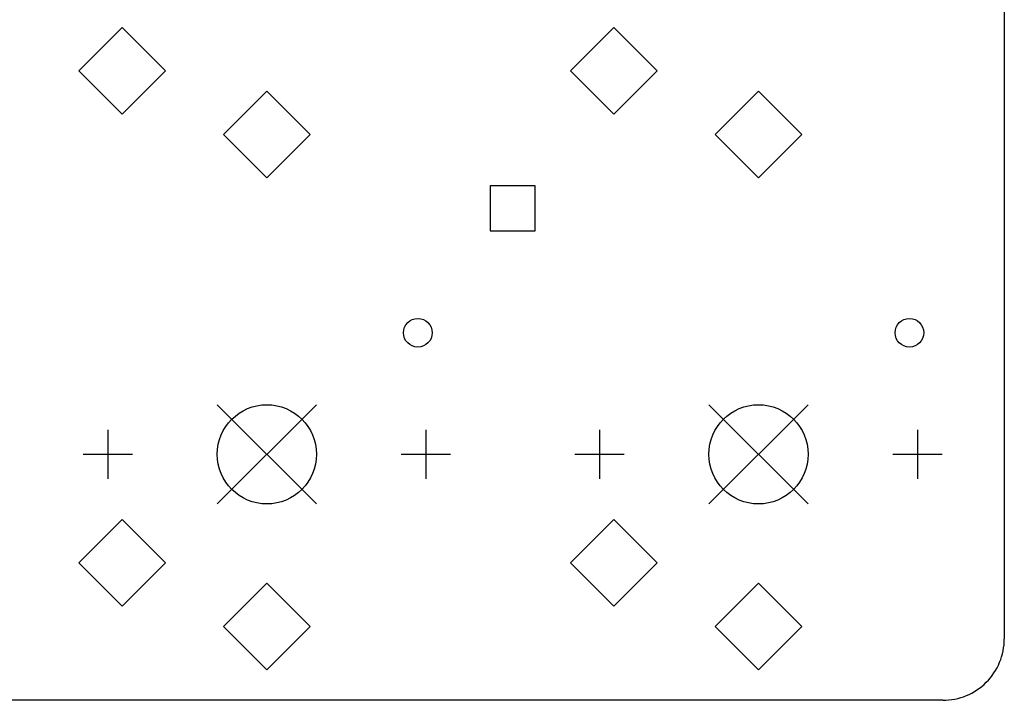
# Model space of a CAD drawing. Extents: x 72.3 to 144.3, y -105.6 to -13.5.
# Tile 5 of 6: x 108.3 to 142.4, y -82.9 to -59.4. Entities that reach past the tile are written whole.
import ezdxf

# ---------------------------------------------------------------- set-up
doc = ezdxf.new("R2010")
doc.units = 0
doc.layers.add('BLACK', color=7, linetype='CONTINUOUS')

msp = doc.modelspace()

# ---------------------------------------------------------------- linework, layer by layer
at = {"layer": 'BLACK', "linetype": 'CONTINUOUS'}
for p, q in [((142.375, -17), (142.375, -80.75)), ((111.875, -59.625), (110.375, -61.125)), ((113.375, -61.125), (111.875, -59.625)), ((128.875, -59.625), (127.375, -61.125)), ((130.375, -61.125), (128.875, -59.625)), ((110.375, -61.125), (111.875, -62.625)), ((111.875, -62.625), (113.375, -61.125)), ((127.375, -61.125), (128.875, -62.625)), ((128.875, -62.625), (130.375, -61.125)), ((116.875, -61.825), (115.375, -63.325)), ((118.375, -63.325), (116.875, -61.825)), ((133.875, -61.825), (132.375, -63.325)), ((135.375, -63.325), (133.875, -61.825)), ((115.375, -63.325), (116.875, -64.825)), ((116.875, -64.825), (118.375, -63.325)), ((132.375, -63.325), (133.875, -64.825)), ((133.875, -64.825), (135.375, -63.325)), ((126.153, -65.0971), (124.597, -65.0971)), ((124.597, -65.0971), (124.597, -66.6528)), ((126.153, -66.6528), (126.153, -65.0971)), ((124.597, -66.6528), (126.153, -66.6528)), ((115.16, -72.6605), (118.589, -76.0895)), ((118.589, -72.6605), (115.16, -76.0895)), ((132.16, -72.6605), (135.589, -76.0895)), ((135.589, -72.6605), (132.16, -76.0895)), ((111.375, -73.5241), (111.375, -75.2259)), ((122.375, -73.5241), (122.375, -75.2259)), ((128.375, -73.5241), (128.375, -75.2259)), ((139.375, -73.5241), (139.375, -75.2259)), ((110.524, -74.375), (112.226, -74.375)), ((121.524, -74.375), (123.226, -74.375)), ((127.524, -74.375), (129.226, -74.375)), ((138.524, -74.375), (140.226, -74.375)), ((111.875, -76.625), (110.375, -78.125)), ((113.375, -78.125), (111.875, -76.625)), ((128.875, -76.625), (127.375, -78.125)), ((130.375, -78.125), (128.875, -76.625)), ((110.375, -78.125), (111.875, -79.625)), ((111.875, -79.625), (113.375, -78.125)), ((127.375, -78.125), (128.875, -79.625)), ((128.875, -79.625), (130.375, -78.125)), ((116.875, -78.825), (115.375, -80.325)), ((118.375, -80.325), (116.875, -78.825)), ((133.875, -78.825), (132.375, -80.325)), ((135.375, -80.325), (133.875, -78.825)), ((115.375, -80.325), (116.875, -81.825)), ((116.875, -81.825), (118.375, -80.325)), ((132.375, -80.325), (133.875, -81.825)), ((133.875, -81.825), (135.375, -80.325)), ((140.25, -82.875), (75.7916, -82.875))]:
    msp.add_line(p, q, dxfattribs=at)
at = {"layer": 'BLACK'}
for centre, radius in [((122.095, -70.175), 0.4953), ((139.095, -70.175), 0.4953), ((116.875, -74.375), 1.7145), ((133.875, -74.375), 1.7145)]:
    msp.add_circle(centre, radius, dxfattribs=at)
msp.add_arc((140.25, -80.75), 2.125, -89.9991, 0.00102, dxfattribs=at)

doc.saveas('drawing.dxf')
